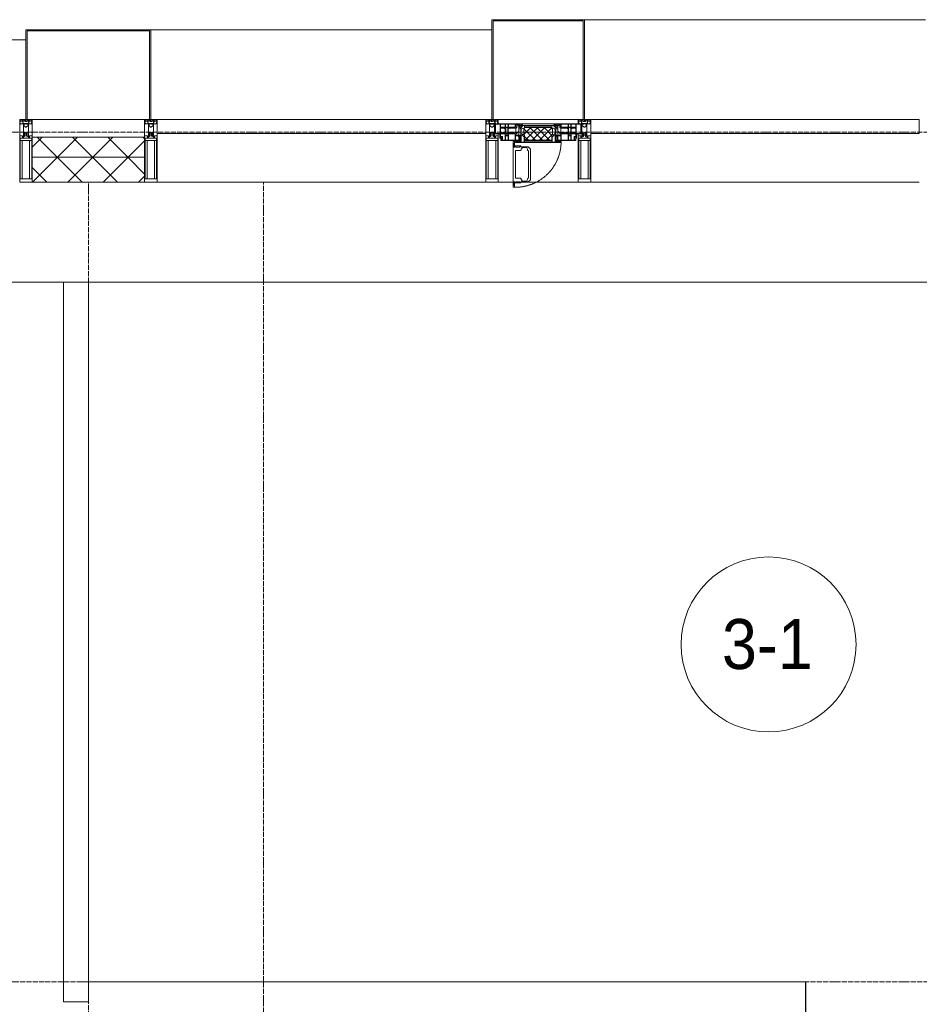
# Model space of a CAD drawing. Header units: millimetres. Extents: x 5617 to 125204, y 7718 to 237738.
# Tile 37 of 71: x 49064 to 52664, y 74110 to 78050. Entities that reach past the tile are written whole.
import ezdxf

# ---------------------------------------------------------------- set-up
doc = ezdxf.new("R2010")
doc.units = ezdxf.units.MM
for name, pattern in [('-D1-02х01', [3, 2, -1]), ('ADSK_Линия сетки', [25, 20, -2.5, 0, -2.5]), ('Линия сетки', [25, 20, -2.5, 0, -2.5])]:
    doc.linetypes.add(name, pattern=pattern)
for name, color, linetype, lineweight in [('Импосты витража', 7, 'Continuous', 18), ('Колонны', 7, 'Continuous', 18), ('Марки помещений', 7, 'Continuous', 20), ('Окна', 7, 'Continuous', 18), ('Оси', 7, 'Continuous', 9), ('Панели витража', 7, 'Continuous', 18), ('Перекрытия', 7, 'Continuous', 18), ('Стены', 7, 'Continuous', 18), ('Стены разрез', 7, 'Continuous', 40), ('Стены штриховка', 7, 'Continuous', 40), ('Элементы узлов', 7, 'Continuous', 18)]:
    doc.layers.add(name, color=color, linetype=linetype, lineweight=lineweight)
doc.styles.add('Arial_3', font='arial.ttf', dxfattribs={"width": 0.9, "height": 200})
pattern_1 = [(45, (0, 0), (-70.71068, 70.71068), []), (135, (0, 0), (-70.71068, -70.71068), [])]

# ---------------------------------------------------------------- blocks, each defined once
blk = doc.blocks.new('135_SLK_K3_AR_rvt-1-МКСС_K3_L26__85_950_')
at = {"layer": 'Перекрытия', "color": 254, "true_color": 0xcccccc}
for p, q in [((86150, 77000), (82950, 77000)), ((86250, 77000), (86150, 77000)), ((91650, 77000), (86350, 77000))]:
    blk.add_line(p, q, dxfattribs=at)
at = {"layer": 'Стены', "color": 254, "true_color": 0xcccccc}
for p, q in [((86250, 74120), (86250, 77000)), ((86350, 77000), (86250, 77000)), ((86350, 77000), (86350, 74120)), ((86350, 74200.4), (89219.6, 74200.4)), ((86350, 74200.4), (86350, 74199.6)), ((89219.6, 74199.6), (86350, 74199.6)), ((89220.4, 74200.4), (89219.6, 74200.4)), ((89219.6, 73000.4), (89219.6, 74199.6)), ((89220.4, 74200.4), (89220.4, 73000.4)), ((86250, 74120), (86350, 74120))]:
    blk.add_line(p, q, dxfattribs=at)
blk = doc.blocks.new('System Panel - A_PAN_Glass-6438400-МКСС_K3_L26__85_950_')
at = {"layer": 'Панели витража', "color": 254, "lineweight": 5, "true_color": 0xcccccc}
for p, q in [((657.5, 55), (-657.5, 55)), ((-657.5, 55), (-657.5, 0)), ((657.5, 0), (657.5, 55)), ((-657.5, 0), (657.5, 0))]:
    blk.add_line(p, q, dxfattribs=at)
blk = doc.blocks.new('Rectangular Mullion - R_StandardFrame_50Wx250H-5562310-МКСС_K3_L26__85_950_')
at = {"layer": 'Импосты витража', "color": 254, "lineweight": 5, "true_color": 0xcccccc}
blk.add_line((95560, 77400), (96875, 77400), dxfattribs=at)
blk = doc.blocks.new('Rectangular Mullion - 50Wx250H-2623690-МКСС_K3_L26__85_950_')
at = {"layer": 'Элементы узлов', "color": 254, "lineweight": 5, "true_color": 0xcccccc}
for p, q in [((-25, 65.2), (-25, 250)), ((-25, 250), (0, 250)), ((-23, 237.3), (0, 237.3)), ((-23, 237.3), (-23, 73.6)), ((-14.9, 84), (-14.9, 237.3)), ((25, 250), (0, 250)), ((23, 237.3), (0, 237.3)), ((14.9, 84), (14.9, 237.3)), ((23, 237.3), (23, 73.6)), ((25, 65.2), (25, 250)), ((0, 84), (-23, 84)), ((0, 84), (23, 84)), ((-14, 65.2), (-25, 65.2)), ((-0.5, 73.6), (-23, 73.6)), ((-14, 71.3), (-14, 65.2)), ((-10, 71.3), (-14, 71.3)), ((-10, 53), (-10, 71.3)), ((-8.7, 53), (-10, 53)), ((-10, 53), (-10, 17)), ((-8.7, 53), (-7, 54.7)), ((-7, 65.2), (-5.9, 67.3)), ((-7, 65.2), (-7, 54.7)), ((-4.1, 67.3), (-5.9, 67.3)), ((-4.1, 67.3), (-2.9, 65.1)), ((-2.9, 65.1), (-2.9, 54.6)), ((-1.3, 53), (-2.9, 54.6)), ((0, 53), (-1.3, 53)), ((0, 53), (1.3, 53)), ((0.5, 73.6), (23, 73.6)), ((1.3, 53), (2.9, 54.6)), ((4.1, 67.3), (2.9, 65.1)), ((2.9, 65.1), (2.9, 54.6)), ((4.1, 67.3), (5.9, 67.3)), ((7, 65.2), (5.9, 67.3)), ((7, 65.2), (7, 54.7)), ((8.7, 53), (7, 54.7)), ((8.7, 53), (10, 53)), ((10, 71.3), (14, 71.3)), ((10, 53), (10, 71.3)), ((10, 53), (10, 17)), ((14, 71.3), (14, 65.2)), ((14, 65.2), (25, 65.2)), ((-23.8, 14.6), (-25, 14.2)), ((-25, 0), (-25, 14.2)), ((-22.3, 17), (-23.8, 17)), ((-23.8, 17), (-23.8, 14.6)), ((-22.5, 10.6), (-23.8, 14.6)), ((-22.5, 10.6), (-23.7, 9.9)), ((-23.7, 1.3), (-23.7, 9.9)), ((-23.7, 1.3), (-11.8, 1.3)), ((-23.2, 10.2), (-22.5, 8)), ((-22.5, 8), (-22.5, 4.5)), ((-21.3, 4.5), (-22.5, 4.5)), ((-22.3, 17), (-22.3, 16)), ((-22.3, 16), (-21.3, 16)), ((-19, 17.6), (-21.3, 16)), ((-21.3, 4.5), (-21.3, 6.5)), ((-21.3, 6.5), (-14.2, 6.5)), ((-18.4, 16.6), (-19, 17.6)), ((-7.4, 16.6), (-18.4, 16.6)), ((-14.2, 6.5), (-14.2, 4.5)), ((-13.2, 4.5), (-14.2, 4.5)), ((-13.2, 4.5), (-12.2, 7.2)), ((-12.7, 7.6), (-11.3, 11.4)), ((-12.7, 7.6), (-11.8, 6.9)), ((-12.2, 9), (-12.2, 14.8)), ((-12.2, 14.8), (0, 14.8)), ((-11.8, 1.3), (-11.8, 6.9)), ((-10.5, 11.2), (-11.3, 11.4)), ((-10.5, 1.5), (-10.5, 11.2)), ((-4.8, 1.5), (-10.5, 1.5)), ((-10, 17), (-7.5, 17)), ((-8.5, 23), (-1.5, 30)), ((-8.5, 18.5), (-8.5, 23)), ((-7.5, 18.5), (-8.5, 18.5)), ((-7.5, 17), (-7.5, 18.5)), ((-7.4, 18), (-7.4, 16.6)), ((-2.6, 18), (-7.4, 18)), ((0, 8), (-4.8, 8)), ((-4.8, 1.5), (-4.8, 8)), ((-2.6, 18), (-2.6, 16.8)), ((-2.6, 16.8), (0, 16.8)), ((-1.5, 30), (0, 30)), ((1.5, 30), (0, 30)), ((2.6, 16.8), (0, 16.8)), ((0, 14.8), (0, 16.8)), ((0, 14.8), (0, 16.8)), ((12.2, 14.8), (0, 14.8)), ((0, 0), (0, 8)), ((0, 8), (4.8, 8)), ((0, 0), (0, 8)), ((8.5, 23), (1.5, 30)), ((2.6, 18), (2.6, 16.8)), ((2.6, 18), (7.4, 18)), ((4.8, 1.5), (4.8, 8)), ((4.8, 1.5), (10.5, 1.5)), ((7.4, 18), (7.4, 16.6)), ((7.4, 16.6), (18.4, 16.6)), ((7.5, 18.5), (8.5, 18.5)), ((7.5, 17), (7.5, 18.5)), ((10, 17), (7.5, 17)), ((8.5, 18.5), (8.5, 23)), ((10.5, 11.2), (11.3, 11.4)), ((10.5, 1.5), (10.5, 11.2)), ((12.7, 7.6), (11.3, 11.4)), ((12.7, 7.6), (11.8, 6.9)), ((11.8, 1.3), (11.8, 6.9)), ((23.7, 1.3), (11.8, 1.3)), ((12.2, 9), (12.2, 14.8)), ((13.2, 4.5), (12.2, 7.2)), ((13.2, 4.5), (14.2, 4.5)), ((21.3, 6.5), (14.2, 6.5)), ((14.2, 6.5), (14.2, 4.5)), ((18.4, 16.6), (19, 17.6)), ((19, 17.6), (21.3, 16)), ((22.3, 16), (21.3, 16)), ((21.3, 4.5), (21.3, 6.5)), ((21.3, 4.5), (22.5, 4.5)), ((22.3, 17), (22.3, 16)), ((22.3, 17), (23.8, 17)), ((22.5, 10.6), (23.8, 14.6)), ((22.5, 10.6), (23.7, 9.9)), ((23.2, 10.2), (22.5, 8)), ((22.5, 8), (22.5, 4.5)), ((23.7, 1.3), (23.7, 9.9)), ((23.8, 17), (23.8, 14.6)), ((23.8, 14.6), (25, 14.2)), ((25, 0), (25, 14.2)), ((-25, 0), (0, 0)), ((25, 0), (0, 0))]:
    blk.add_line(p, q, dxfattribs=at)
for centre, start, end in [((-0.5, 73.1), 360, 90), ((0.5, 73.1), 90, 180)]:
    blk.add_arc(centre, 0.5, start, end, dxfattribs=at)
blk = doc.blocks.new('Rectangular Mullion - R_StandardFrame_50Wx250H-V42-МКСС_K3_L26__85_950_')
at = {"layer": 'Импосты витража', "color": 254, "lineweight": 5, "true_color": 0xcccccc}
for p, q in [((-25, -250), (-25, 0)), ((-25, 0), (0, 0)), ((5, 0), (25, 0)), ((25, 0), (25, -250)), ((25, -250), (-25, -250))]:
    blk.add_line(p, q, dxfattribs=at)
blk = doc.blocks.new('Rectangular Mullion - R_StandardFrame_50Wx250H-4667491-МКСС_K3_L26__85_950_')
at = {"layer": 'Импосты витража', "color": 254, "lineweight": 5, "true_color": 0xcccccc}
for p, q in [((-25, -250), (-25, 0)), ((-25, 0), (-5, 0)), ((0, 0), (25, 0)), ((25, 0), (25, -250)), ((25, -250), (-25, -250))]:
    blk.add_line(p, q, dxfattribs=at)
blk = doc.blocks.new('A_PAN_Створка - 383мм 7_1-V47-МКСС_K3_L26__85_950_')
at = {"layer": 'Панели витража', "lineweight": 5, "true_color": 0xcccccc}
h = blk.add_hatch(dxfattribs=at)
h.set_pattern_fill('FP_18', color=254, style=0, pattern_type=2)
h.set_pattern_definition([(225, (88150, 77650), (14.1421356, -14.1421356), []), (315, (88150, 77650), (14.1421356, 14.1421356), [])])
h.paths.add_polyline_path([(53.6, 82.7), (-54.6, 81.8), (-54.6, 63.4), (-57.2, 60.8), (-57.2, 36.4), (-54.9, 34.1), (-54.5, 31.8), (54.5, 31.8), (54.9, 34.1), (57.2, 36.4), (57.2, 60.8), (54.6, 63.4), (54.6, 81.8)])
at = {"layer": 'Окна', "color": 7, "lineweight": 5, "true_color": 0xf4f4f4}
for p, q in [((39.7, 249), (31.1, 240.4)), ((31.1, 117.6), (31.1, 240.4)), ((70.1, 249), (39.7, 249)), ((45, 244.7), (42.3, 239.8)), ((42.3, 239.8), (43.5, 236.3)), ((45.9, 246.8), (45, 244.7)), ((63.3, 246.8), (45.9, 246.8)), ((64.1, 245), (63.3, 246.8)), ((64.1, 245), (66.7, 241)), ((66.7, 241), (68.6, 239.7)), ((68.6, 239.7), (68.6, 236.4)), ((68.6, 236.4), (71.1, 233.9)), ((70.1, 252.9), (70.1, 249)), ((95.1, 252.9), (70.1, 252.9)), ((74.1, 248.4), (74.1, 252.9)), ((89.1, 248.4), (74.1, 248.4)), ((89.1, 252.9), (89.1, 248.4)), ((93.1, 248.4), (93.1, 252.9)), ((97.9, 248.4), (93.1, 248.4)), ((95.1, 270.5), (95.1, 252.9)), ((99.6, 270.5), (95.1, 270.5)), ((97.9, 262.4), (95.1, 262.4)), ((97.9, 262.4), (97.9, 248.4)), ((99.6, 270.5), (99.6, 87.5)), ((41.4, 234.2), (39.1, 233.8)), ((39.1, 179), (39.1, 233.8)), ((41.4, 234.2), (43.5, 236.3)), ((71.1, 233.9), (89.5, 233.9)), ((89.5, 233.9), (90.6, 232.8)), ((90.6, 125.2), (90.6, 232.8)), ((39.1, 179), (39.1, 124.2)), ((41.4, 123.8), (39.1, 124.2)), ((41.4, 123.8), (43.5, 121.7)), ((42.3, 118.2), (43.5, 121.7)), ((45, 113.3), (42.3, 118.2)), ((66.7, 117), (68.6, 118.3)), ((68.6, 121.6), (71.1, 124.1)), ((68.6, 118.3), (68.6, 121.6)), ((71.1, 124.1), (89.5, 124.1)), ((89.5, 124.1), (90.6, 125.2)), ((39.7, 109), (31.1, 117.6)), ((70.1, 109), (39.7, 109)), ((45.9, 111.2), (45, 113.3)), ((63.3, 111.2), (45.9, 111.2)), ((64.1, 113), (63.3, 111.2)), ((64.1, 113), (66.7, 117)), ((70.1, 105.1), (70.1, 109)), ((95.1, 105.1), (70.1, 105.1)), ((74.1, 109.6), (74.1, 105.1)), ((89.1, 109.6), (74.1, 109.6)), ((89.1, 105.1), (89.1, 109.6)), ((93.1, 109.6), (93.1, 105.1)), ((97.9, 109.6), (93.1, 109.6)), ((95.1, 87.5), (95.1, 105.1)), ((97.9, 95.6), (95.1, 95.6)), ((99.6, 87.5), (95.1, 87.5)), ((97.9, 95.6), (97.9, 109.6))]:
    blk.add_line(p, q, dxfattribs=at)
at = {"layer": 'Окна', "color": 254, "lineweight": 5, "true_color": 0xcccccc}
for p, q in [((-150, 84), (-78, 84)), ((-150, 73.5), (-150, 84)), ((-148.5, 82.5), (-132.4, 82.5)), ((-148.5, 81), (-148.5, 82.5)), ((-143.5, 81), (-148.5, 81)), ((-145, 69.5), (-145, 79.5)), ((-143.5, 68), (-143.5, 81)), ((-132.4, 56.6), (-132.4, 82.5)), ((-131, 82.5), (-120.8, 82.5)), ((-131, 82.5), (-131, 64.6)), ((-120.8, 82.5), (-120.8, 64.6)), ((-119.3, 82.5), (-92.5, 82.5)), ((-119.3, 56.6), (-119.3, 82.5)), ((-92.5, 56.6), (-92.5, 82.5)), ((-91.5, 92), (91.5, 92)), ((-91.5, 87.5), (-91.5, 92)), ((-73.9, 87.5), (-91.5, 87.5)), ((-90.8, 82.5), (-79.5, 82.5)), ((-90.8, 64.6), (-90.8, 82.5)), ((-85, 84), (-85, 87.5)), ((-85, 87.5), (-78, 87.5)), ((-78, 84), (-85, 84)), ((-79.5, 82.5), (-79.5, 80.6)), ((-79.5, 80.6), (-78, 80.6)), ((-78, 87.5), (-78, 84)), ((-78, 84), (-73.9, 84)), ((-78, 84), (-78, 23.5)), ((-73.9, 62.5), (-73.9, 87.5)), ((73.9, 87.5), (73.9, 62.5)), ((91.5, 87.5), (73.9, 87.5)), ((73.9, 84), (78, 84)), ((78, 87.5), (78, 84)), ((85, 87.5), (78, 87.5)), ((78, 84), (85, 84)), ((78, 84), (150, 84)), ((78, 23.5), (78, 84)), ((79.5, 80.6), (78, 80.6)), ((90.8, 82.5), (79.5, 82.5)), ((79.5, 82.5), (79.5, 80.6)), ((85, 84), (85, 87.5)), ((90.8, 64.6), (90.8, 82.5)), ((91.5, 92), (91.5, 87.5)), ((119.3, 82.5), (92.5, 82.5)), ((92.5, 56.6), (92.5, 82.5)), ((119.3, 56.6), (119.3, 82.5)), ((120.8, 82.5), (120.8, 64.6)), ((131, 82.5), (120.8, 82.5)), ((131, 82.5), (131, 64.6)), ((132.4, 56.6), (132.4, 82.5)), ((148.5, 82.5), (132.4, 82.5)), ((143.5, 81), (148.5, 81)), ((143.5, 68), (143.5, 81)), ((145, 69.5), (145, 79.5)), ((148.5, 81), (148.5, 82.5)), ((150, 84), (150, 73.5)), ((-171, 57), (-156, 57)), ((-171, 17), (-171, 57)), ((-171, 55.5), (-152, 55.5)), ((-153, 73.5), (-150, 73.5)), ((-153, 60), (-153, 73.5)), ((-152, 20), (-152, 73.5)), ((-150.5, 69.5), (-150.5, 73.5)), ((-145, 69.5), (-150.5, 69.5)), ((-150.5, 33.6), (-150.5, 68)), ((-150.5, 68), (-143.5, 68)), ((-150.5, 56.6), (-132.4, 56.6)), ((-136.4, 52.4), (-150.5, 52.4)), ((-137.2, 54.8), (-135.8, 50.8)), ((-132.5, 54.8), (-137.2, 54.8)), ((-132.1, 49), (-135.8, 50.8)), ((-132.5, 53.8), (-133.4, 52)), ((-133.4, 52), (-130.1, 50.4)), ((-132.5, 53.8), (-132.5, 54.8)), ((-132.1, 49), (-132.1, 36.8)), ((-131, 64.6), (-120.8, 64.6)), ((-131, 56.5), (-131, 62.6)), ((-120.8, 62.6), (-131, 62.6)), ((-131, 56.5), (-120.8, 56.5)), ((-131, 55.1), (-131, 52.7)), ((-120.8, 55.1), (-131, 55.1)), ((-129.4, 51.1), (-131, 52.7)), ((-130.1, 50.4), (-129.4, 51.1)), ((-130.1, 35.3), (-130.1, 50.4)), ((-122.4, 51.1), (-120.8, 52.7)), ((-121.7, 50.4), (-122.4, 51.1)), ((-118.4, 52), (-121.7, 50.4)), ((-121.7, 35.3), (-121.7, 50.4)), ((-120.8, 56.5), (-120.8, 62.6)), ((-120.8, 55.1), (-120.8, 52.7)), ((-119.7, 49), (-115.9, 50.8)), ((-119.7, 49), (-119.7, 36.8)), ((-92.5, 56.6), (-119.3, 56.6)), ((-119.3, 54.8), (-114.6, 54.8)), ((-119.3, 53.8), (-119.3, 54.8)), ((-119.3, 53.8), (-118.4, 52)), ((-114.6, 54.8), (-115.9, 50.8)), ((-94.1, 52.5), (-115.3, 52.5)), ((-89.9, 50.9), (-94.1, 52.5)), ((-80.1, 64.6), (-90.8, 64.6)), ((-90.8, 62.7), (-90.8, 56.6)), ((-80.4, 62.7), (-90.8, 62.7)), ((-90.8, 56.6), (-85.9, 56.6)), ((-89.9, 52.2), (-88.6, 53.5)), ((-89.9, 52.2), (-89.9, 50.9)), ((-89.9, 35.1), (-89.9, 50.9)), ((-85.9, 53.5), (-88.6, 53.5)), ((-85.9, 56.6), (-85.9, 53.5)), ((-85.9, 53.5), (-78, 45.6)), ((-80.4, 61.1), (-80.4, 62.7)), ((-78, 61.1), (-80.4, 61.1)), ((-80.1, 66.1), (-80.1, 64.6)), ((-78, 66.1), (-80.1, 66.1)), ((-78, 66.1), (-78, 61.1)), ((-78, 45.6), (-78, 36.8)), ((-70, 62.5), (-73.9, 62.5)), ((-70, 32.1), (-70, 62.5)), ((70, 62.5), (70, 32.1)), ((73.9, 62.5), (70, 62.5)), ((78, 66.1), (78, 61.1)), ((78, 66.1), (80.1, 66.1)), ((78, 61.1), (80.4, 61.1)), ((85.9, 53.5), (78, 45.6)), ((78, 45.6), (78, 36.8)), ((80.1, 66.1), (80.1, 64.6)), ((80.1, 64.6), (90.8, 64.6)), ((80.4, 62.7), (90.8, 62.7)), ((80.4, 61.1), (80.4, 62.7)), ((85.9, 56.6), (85.9, 53.5)), ((90.8, 56.6), (85.9, 56.6)), ((85.9, 53.5), (88.6, 53.5)), ((89.9, 52.2), (88.6, 53.5)), ((89.9, 50.9), (94.1, 52.5)), ((89.9, 52.2), (89.9, 50.9)), ((89.9, 35.1), (89.9, 50.9)), ((90.8, 62.7), (90.8, 56.6)), ((92.5, 56.6), (119.3, 56.6)), ((94.1, 52.5), (115.3, 52.5)), ((114.6, 54.8), (115.9, 50.8)), ((119.3, 54.8), (114.6, 54.8)), ((119.7, 49), (115.9, 50.8)), ((119.3, 53.8), (118.4, 52)), ((118.4, 52), (121.7, 50.4)), ((119.3, 53.8), (119.3, 54.8)), ((119.7, 49), (119.7, 36.8)), ((131, 64.6), (120.8, 64.6)), ((120.8, 56.5), (120.8, 62.6)), ((120.8, 62.6), (131, 62.6)), ((131, 56.5), (120.8, 56.5)), ((120.8, 55.1), (120.8, 52.7)), ((120.8, 55.1), (131, 55.1)), ((122.4, 51.1), (120.8, 52.7)), ((121.7, 50.4), (122.4, 51.1)), ((121.7, 35.3), (121.7, 50.4)), ((129.4, 51.1), (131, 52.7)), ((130.1, 50.4), (129.4, 51.1)), ((133.4, 52), (130.1, 50.4)), ((130.1, 35.3), (130.1, 50.4)), ((131, 56.5), (131, 62.6)), ((131, 55.1), (131, 52.7)), ((132.1, 49), (135.8, 50.8)), ((132.1, 49), (132.1, 36.8)), ((150.5, 56.6), (132.4, 56.6)), ((132.5, 54.8), (137.2, 54.8)), ((132.5, 53.8), (132.5, 54.8)), ((132.5, 53.8), (133.4, 52)), ((137.2, 54.8), (135.8, 50.8)), ((136.4, 52.4), (150.5, 52.4)), ((150.5, 68), (143.5, 68)), ((145, 69.5), (150.5, 69.5)), ((150, 73.5), (153, 73.5)), ((150.5, 69.5), (150.5, 73.5)), ((150.5, 33.6), (150.5, 68)), ((152, 20), (152, 73.5)), ((171, 55.5), (152, 55.5)), ((153, 73.5), (153, 60)), ((156, 57), (171, 57)), ((171, 57), (171, 17)), ((-171, 18.5), (-153.5, 18.5)), ((-67.9, 17), (-171, 17)), ((-153.5, 18.5), (-152, 20)), ((-136.3, 33.6), (-150.5, 33.6)), ((-150.5, 29.4), (-132.4, 29.4)), ((-150.5, 17), (-150.5, 29.4)), ((-132.4, 18.6), (-150.5, 18.6)), ((-137.2, 31), (-135.8, 35)), ((-132.5, 31), (-137.2, 31)), ((-132.1, 36.8), (-135.8, 35)), ((-133.4, 33.7), (-130.1, 35.3)), ((-132.5, 31.9), (-133.4, 33.7)), ((-132.5, 31.9), (-132.5, 31)), ((-132.4, 29.4), (-132.4, 18.6)), ((-129.4, 34.6), (-131, 33)), ((-131, 30.9), (-131, 33)), ((-120.8, 30.9), (-131, 30.9)), ((-131, 29.5), (-120.8, 29.5)), ((-131, 18.2), (-131, 29.5)), ((-120.8, 18.2), (-131, 18.2)), ((-130.1, 35.3), (-129.4, 34.6)), ((-121.7, 35.3), (-122.4, 34.6)), ((-122.4, 34.6), (-120.8, 33)), ((-118.4, 33.7), (-121.7, 35.3)), ((-120.8, 30.9), (-120.8, 33)), ((-120.8, 18.2), (-120.8, 29.5)), ((-119.7, 36.8), (-115.9, 35)), ((-119.3, 31.9), (-118.4, 33.7)), ((-119.3, 31.9), (-119.3, 31)), ((-119.3, 31), (-114.6, 31)), ((-92.5, 29.4), (-119.3, 29.4)), ((-119.3, 29.4), (-119.3, 18.6)), ((-119.3, 18.6), (-92.5, 18.6)), ((-114.6, 31), (-115.9, 35)), ((-94.1, 33.5), (-115.4, 33.5)), ((-89.9, 35.1), (-94.1, 33.5)), ((-92.5, 18.6), (-92.5, 29.4)), ((-90.8, 18.5), (-90.8, 29.4)), ((-90.8, 29.4), (-85.9, 29.4)), ((-87.3, 18.5), (-90.8, 18.5)), ((-89.9, 32.5), (-89.9, 35.1)), ((-85.9, 32.5), (-89.9, 32.5)), ((-87.3, 21.9), (-85.9, 21.9)), ((-87.3, 20.4), (-87.3, 21.9)), ((-87.3, 20.4), (-87.3, 18.5)), ((-84.8, 20.4), (-87.3, 20.4)), ((-85.9, 29.4), (-85.9, 32.5)), ((-85.9, 21.9), (-85.9, 29.4)), ((-85.9, 18.2), (-85.9, 20.4)), ((-75.9, 18.2), (-85.9, 18.2)), ((-83.4, 20.4), (-84.8, 20.4)), ((-70, 33.8), (-83.4, 20.4)), ((-78, 36.8), (-70, 36.8)), ((-78, 23.5), (-67.9, 23.5)), ((-75.9, 23.5), (-73, 23.5)), ((-75.9, 21.5), (-75.9, 23.5)), ((-75.9, 21.5), (-75.9, 18.2)), ((-74.9, 21.5), (-75.9, 21.5)), ((-74.9, 17.9), (-74.9, 21.5)), ((-68.9, 17.9), (-74.9, 17.9)), ((-67.2, 29.3), (-73, 23.5)), ((-70, 36.8), (-70, 33.8)), ((-61.4, 23.5), (-70, 32.1)), ((-68.9, 21.5), (-68.9, 17.9)), ((-67.9, 21.5), (-68.9, 21.5)), ((-67.9, 23.5), (-64.6, 26.8)), ((-67.9, 23.5), (-64.6, 26.8)), ((-67.9, 21.5), (-67.9, 23.5)), ((-67.9, 17), (-67.9, 23.5)), ((-61.4, 23.5), (-67.9, 17)), ((67.9, 17), (-67.9, 17)), ((-67.9, 17), (67.9, 17)), ((-64.6, 26.8), (-67.2, 29.3)), ((-64.6, 26.8), (-61.4, 23.5)), ((61.4, 23.5), (-61.4, 23.5)), ((70, 32.1), (61.4, 23.5)), ((61.4, 23.5), (64.6, 26.8)), ((67.9, 17), (61.4, 23.5)), ((64.6, 26.8), (67.2, 29.3)), ((67.9, 23.5), (64.6, 26.8)), ((64.6, 26.8), (67.9, 23.5)), ((67.2, 29.3), (73, 23.5)), ((67.9, 21.5), (67.9, 23.5)), ((67.9, 23.5), (67.9, 17)), ((67.9, 23.5), (78, 23.5)), ((67.9, 21.5), (68.9, 21.5)), ((171, 17), (67.9, 17)), ((68.9, 21.5), (68.9, 17.9)), ((68.9, 17.9), (74.9, 17.9)), ((70, 36.8), (70, 33.8)), ((78, 36.8), (70, 36.8)), ((70, 33.8), (83.4, 20.4)), ((75.9, 23.5), (73, 23.5)), ((74.9, 21.5), (75.9, 21.5)), ((74.9, 17.9), (74.9, 21.5)), ((75.9, 21.5), (75.9, 23.5)), ((75.9, 21.5), (75.9, 18.2)), ((75.9, 18.2), (85.9, 18.2)), ((83.4, 20.4), (84.8, 20.4)), ((84.8, 20.4), (87.3, 20.4)), ((85.9, 32.5), (89.9, 32.5)), ((85.9, 29.4), (85.9, 32.5)), ((85.9, 21.9), (85.9, 29.4)), ((90.8, 29.4), (85.9, 29.4)), ((87.3, 21.9), (85.9, 21.9)), ((85.9, 18.2), (85.9, 20.4)), ((87.3, 20.4), (87.3, 21.9)), ((87.3, 20.4), (87.3, 18.5)), ((87.3, 18.5), (90.8, 18.5)), ((89.9, 35.1), (94.1, 33.5)), ((89.9, 32.5), (89.9, 35.1)), ((90.8, 18.5), (90.8, 29.4)), ((92.5, 18.6), (92.5, 29.4)), ((92.5, 29.4), (119.3, 29.4)), ((119.3, 18.6), (92.5, 18.6)), ((94.1, 33.5), (115.4, 33.5)), ((114.6, 31), (115.9, 35)), ((119.3, 31), (114.6, 31)), ((119.7, 36.8), (115.9, 35)), ((118.4, 33.7), (121.7, 35.3)), ((119.3, 31.9), (118.4, 33.7)), ((119.3, 31.9), (119.3, 31)), ((119.3, 29.4), (119.3, 18.6)), ((122.4, 34.6), (120.8, 33)), ((120.8, 30.9), (120.8, 33)), ((120.8, 30.9), (131, 30.9)), ((120.8, 18.2), (120.8, 29.5)), ((131, 29.5), (120.8, 29.5)), ((120.8, 18.2), (131, 18.2)), ((121.7, 35.3), (122.4, 34.6)), ((130.1, 35.3), (129.4, 34.6)), ((129.4, 34.6), (131, 33)), ((133.4, 33.7), (130.1, 35.3)), ((131, 30.9), (131, 33)), ((131, 18.2), (131, 29.5)), ((132.1, 36.8), (135.8, 35)), ((150.5, 29.4), (132.4, 29.4)), ((132.4, 29.4), (132.4, 18.6)), ((132.4, 18.6), (150.5, 18.6)), ((132.5, 31.9), (133.4, 33.7)), ((132.5, 31.9), (132.5, 31)), ((132.5, 31), (137.2, 31)), ((137.2, 31), (135.8, 35)), ((136.3, 33.6), (150.5, 33.6)), ((150.5, 17), (150.5, 29.4)), ((153.5, 18.5), (152, 20)), ((171, 18.5), (153.5, 18.5))]:
    blk.add_line(p, q, dxfattribs=at)
at = {"layer": 'Окна', "color": 254, "linetype": '-D1-02х01', "lineweight": 5, "true_color": 0xcccccc}
blk.add_arc((91.4, 87.5), 183, 88.8555, 178.5909, dxfattribs=at)
at = {"layer": 'Окна', "color": 254, "lineweight": 5, "true_color": 0xcccccc}
for centre, start, end in [((-156, 60), 270, 360), ((156, 60), 180, 270)]:
    blk.add_arc(centre, 3, start, end, dxfattribs=at)
at = {"layer": 'Элементы узлов', "color": 254, "lineweight": 5, "true_color": 0xcccccc}
for p, q in [((-91.5, 92), (-91.5, 87.5)), ((-91.5, 92), (91.5, 92)), ((-91.5, 87.5), (-73.9, 87.5)), ((-83.4, 90.3), (-69.4, 90.3)), ((-83.4, 90.3), (-83.4, 87.5)), ((-73.9, 87.5), (-73.9, 62.5)), ((-69.4, 85.5), (-73.9, 85.5)), ((-73.9, 81.5), (-69.4, 81.5)), ((-69.4, 90.3), (-69.4, 85.5)), ((-69.4, 81.5), (-69.4, 66.5)), ((-67.9, 89.3), (-66.9, 90.3)), ((-67.9, 62.5), (-67.9, 89.3)), ((-66.9, 90.3), (-57.4, 90.3)), ((-57.4, 90.3), (-56.4, 89.4)), ((-56.4, 89.4), (-56.4, 67.7)), ((-53.9, 90.3), (-54.9, 89.3)), ((-54.9, 89.3), (-54.9, 85.6)), ((-54.9, 85.6), (-53.9, 84.6)), ((-54.9, 81.9), (-53.8, 83)), ((-54.9, 63.5), (-54.9, 81.9)), ((-53.6, 82.7), (-54.6, 81.8)), ((-54.6, 81.8), (-54.6, 63.4)), ((53.9, 90.3), (-53.9, 90.3)), ((-53.9, 84.6), (53.9, 84.6)), ((53.8, 83), (-53.8, 83)), ((53.6, 82.7), (-53.6, 82.7)), ((54.6, 81.8), (53.6, 82.7)), ((54.9, 81.9), (53.8, 83)), ((53.9, 90.3), (54.9, 89.3)), ((54.9, 85.6), (53.9, 84.6)), ((54.6, 63.4), (54.6, 81.8)), ((54.9, 89.3), (54.9, 85.6)), ((54.9, 63.5), (54.9, 81.9)), ((57.4, 90.3), (56.4, 89.4)), ((56.4, 89.4), (56.4, 67.7)), ((66.9, 90.3), (57.4, 90.3)), ((67.9, 89.3), (66.9, 90.3)), ((67.9, 62.5), (67.9, 89.3)), ((69.4, 90.3), (69.4, 85.5)), ((83.4, 90.3), (69.4, 90.3)), ((69.4, 85.5), (73.9, 85.5)), ((69.4, 81.5), (69.4, 66.5)), ((73.9, 81.5), (69.4, 81.5)), ((91.5, 87.5), (73.9, 87.5)), ((73.9, 87.5), (73.9, 62.5)), ((83.4, 90.3), (83.4, 87.5)), ((91.5, 92), (91.5, 87.5)), ((-69.4, 66.5), (-73.9, 66.5)), ((-73.9, 62.5), (-70, 62.5)), ((-70, 62.5), (-70, 32.1)), ((-61.7, 62.5), (-67.9, 62.5)), ((-66, 56.5), (-67.8, 55.7)), ((-67.8, 55.7), (-67.8, 38.3)), ((-66, 56.5), (-62, 59.1)), ((-62, 59.1), (-60.7, 61)), ((-60.1, 67.7), (-61.7, 64.9)), ((-61.7, 64.9), (-61.7, 62.5)), ((-60.7, 61), (-57.4, 61)), ((-56.4, 67.7), (-60.1, 67.7)), ((-57.4, 61), (-54.9, 63.5)), ((-54.6, 63.4), (-57.2, 60.8)), ((-57.2, 60.8), (-57.2, 36.4)), ((57.2, 60.8), (54.6, 63.4)), ((57.4, 61), (54.9, 63.5)), ((56.4, 67.7), (60.1, 67.7)), ((57.2, 36.4), (57.2, 60.8)), ((60.7, 61), (57.4, 61)), ((60.1, 67.7), (61.7, 64.9)), ((62, 59.1), (60.7, 61)), ((61.7, 64.9), (61.7, 62.5)), ((61.7, 62.5), (67.9, 62.5)), ((66, 56.5), (62, 59.1)), ((66, 56.5), (67.8, 55.7)), ((67.8, 55.7), (67.8, 38.3)), ((69.4, 66.5), (73.9, 66.5)), ((70, 62.5), (70, 32.1)), ((73.9, 62.5), (70, 62.5)), ((-70, 32.1), (-61.4, 23.5)), ((-67.8, 38.3), (-65.7, 37.4)), ((-65.7, 37.4), (-60.8, 34.7)), ((61.4, 23.5), (-61.4, 23.5)), ((-60.8, 34.7), (-57.3, 35.9)), ((-55.2, 33.8), (-57.3, 35.9)), ((-57.2, 36.4), (-54.9, 34.1)), ((-55.2, 33.8), (-54.8, 31.5)), ((-54.9, 34.1), (-54.5, 31.8)), ((-53.9, 30.5), (-54.9, 29.5)), ((-54.9, 29.5), (-54.9, 25.8)), ((-54.9, 25.8), (-53.9, 24.8)), ((0, 31.5), (-54.8, 31.5)), ((-54.5, 31.8), (54.5, 31.8)), ((53.9, 30.5), (-53.9, 30.5)), ((-53.9, 24.8), (53.9, 24.8)), ((0, 31.5), (54.8, 31.5)), ((53.9, 30.5), (54.9, 29.5)), ((54.9, 25.8), (53.9, 24.8)), ((54.5, 31.8), (54.9, 34.1)), ((55.2, 33.8), (54.8, 31.5)), ((54.9, 34.1), (57.2, 36.4)), ((54.9, 29.5), (54.9, 25.8)), ((55.2, 33.8), (57.3, 35.9)), ((60.8, 34.7), (57.3, 35.9)), ((65.7, 37.4), (60.8, 34.7)), ((70, 32.1), (61.4, 23.5)), ((67.8, 38.3), (65.7, 37.4))]:
    blk.add_line(p, q, dxfattribs=at)
blk = doc.blocks.new('Rectangular Mullion - R_StandardFrame_50Wx250H-5215645-МКСС_K3_L26__85_950_')
at = {"layer": 'Импосты витража', "color": 254, "lineweight": 5, "true_color": 0xcccccc}
for p, q in [((77190, 77400), (77250.4, 77400)), ((77279.9, 77400), (77510, 77400))]:
    blk.add_line(p, q, dxfattribs=at)
blk = doc.blocks.new('Rectangular Mullion - R_StandardFrame_50Wx250H-V43-МКСС_K3_L26__85_950_')
at = {"layer": 'Импосты витража', "color": 254, "lineweight": 5, "true_color": 0xcccccc}
for p, q in [((-25, -250), (-25, 0)), ((-25, 0), (0, 0)), ((5, 0), (25, 0)), ((25, 0), (25, -17)), ((25, -57), (25, -250)), ((25, -250), (-25, -250))]:
    blk.add_line(p, q, dxfattribs=at)
blk = doc.blocks.new('Rectangular Mullion - R_StandardFrame_50Wx250H-V44-МКСС_K3_L26__85_950_')
at = {"layer": 'Импосты витража', "color": 254, "lineweight": 5, "true_color": 0xcccccc}
for p, q in [((-25, -17), (-25, 0)), ((-25, 0), (-5, 0)), ((0, 0), (25, 0)), ((25, 0), (25, -250)), ((-25, -250), (-25, -57)), ((25, -250), (-25, -250))]:
    blk.add_line(p, q, dxfattribs=at)
blk = doc.blocks.new('A_OGR_PAN_Отлив - A_OGR_PAN_Отлив-5717265-МКСС_K3_L26__85_950_')
at = {"layer": 'Колонны', "color": 254, "lineweight": 5, "true_color": 0xcccccc}
for p in [(682.5, 320), (-682.5, 310)]:
    blk.add_line(p, (-682.5, 320), dxfattribs=at)
blk = doc.blocks.new('A_OGR_PAN_Отлив - A_OGR_PAN_Отлив-5717165-МКСС_K3_L26__85_950_')
at = {"layer": 'Колонны', "color": 254, "lineweight": 5, "true_color": 0xcccccc}
blk.add_line((682.5, 360), (-682.5, 360), dxfattribs=at)
blk = doc.blocks.new('A_OGR_PAN_Отлив - A_OGR_PAN_Отлив-5717175-МКСС_K3_L26__85_950_')
at = {"layer": 'Колонны', "color": 254, "lineweight": 5, "true_color": 0xcccccc}
blk.add_line((682.5, 400), (-682.5, 400), dxfattribs=at)
blk = doc.blocks.new('A_SLK_PAN_Type1 - Прямой тип панели с перфорацией Ф1_1-6627236-МКСС_K3_L26__85_950_')
at = {"layer": 'Колонны', "color": 254, "lineweight": 5, "true_color": 0xcccccc}
for p, q in [((-185, 400), (185, 400)), ((-185, 0), (-185, 400)), ((-180, 395), (-180, 0)), ((180, 395), (-180, 395)), ((180, 0), (180, 395)), ((185, 400), (185, 0)), ((-180, 0), (-185, 0)), ((-160, 0), (160, 0)), ((185, 0), (180, 0))]:
    blk.add_line(p, q, dxfattribs=at)
blk = doc.blocks.new('A_SLK_PAN_Type1 - Прямой тип панели-5878789-МКСС_K3_L26__85_950_')
at = {"layer": 'Колонны', "color": 254, "lineweight": 5, "true_color": 0xcccccc}
for p, q in [((-250, 360), (250, 360)), ((-250, 0), (-250, 360)), ((-245, 355), (-245, 0)), ((245, 355), (-245, 355)), ((245, 0), (245, 355)), ((250, 360), (250, 0)), ((-245, 0), (-250, 0)), ((-225, 0), (225, 0)), ((250, 0), (245, 0))]:
    blk.add_line(p, q, dxfattribs=at)
blk = doc.blocks.new('135_SLK_K3_AR_FCD_rvt-1-МКСС_K3_L26__85_950_')
at = {"layer": 'Стены разрез', "lineweight": 5, "true_color": 0xcccccc}
h = blk.add_hatch(dxfattribs=at)
h.set_pattern_fill('FP_5', color=254, style=0, pattern_type=2)
h.set_pattern_definition(pattern_1)
h.paths.add_polyline_path([(86125, 77500), (86575, 77500), (86575, 77580), (86125, 77580)])
h = blk.add_hatch(dxfattribs=at)
h.set_pattern_fill('FP_5', color=254, style=0, pattern_type=2)
h.set_pattern_definition(pattern_1)
h.paths.add_polyline_path([(86125, 77400), (86575, 77400), (86575, 77500), (86125, 77500)])
at = {"layer": 'Стены разрез', "color": 254, "lineweight": 9, "true_color": 0xcccccc}
for p, q in [((86575, 77580), (86125, 77580)), ((86125, 77580), (86125, 77400)), ((86575, 77400), (86575, 77580)), ((86125, 77400), (86575, 77400))]:
    blk.add_line(p, q, dxfattribs=at)
at = {"layer": 'Стены штриховка', "color": 254, "lineweight": 9, "true_color": 0xcccccc}
blk.add_line((86125, 77500), (86575, 77500), dxfattribs=at)
at = {"layer": 'Импосты витража', "color": 254, "lineweight": 5, "true_color": 0xcccccc, "rotation": 180}
for p in [(86100, 77650), (86600, 77650), (87965, 77650), (88335, 77650)]:
    blk.add_blockref('Rectangular Mullion - 50Wx250H-2623690-МКСС_K3_L26__85_950_', p, dxfattribs=at)
at = {"layer": 'Импосты витража', "color": 254, "lineweight": 5, "true_color": 0xcccccc, "extrusion": (0, 0, -1)}
for name, p in [('Rectangular Mullion - R_StandardFrame_50Wx250H-4667491-МКСС_K3_L26__85_950_', (-86100, 77650)), ('Rectangular Mullion - R_StandardFrame_50Wx250H-V42-МКСС_K3_L26__85_950_', (-86600, 77650)), ('Rectangular Mullion - R_StandardFrame_50Wx250H-V44-МКСС_K3_L26__85_950_', (-87965, 77650)), ('Rectangular Mullion - R_StandardFrame_50Wx250H-V43-МКСС_K3_L26__85_950_', (-88335, 77650))]:
    blk.add_blockref(name, p, dxfattribs=at)
at = {"layer": 'Импосты витража', "color": 254, "lineweight": 5, "true_color": 0xcccccc}
for name, p in [('Rectangular Mullion - R_StandardFrame_50Wx250H-5562310-МКСС_K3_L26__85_950_', (-8935, 0)), ('Rectangular Mullion - R_StandardFrame_50Wx250H-5215645-МКСС_K3_L26__85_950_', (10800, 0)), ('Rectangular Mullion - R_StandardFrame_50Wx250H-5562310-МКСС_K3_L26__85_950_', (-7200, 0))]:
    blk.add_blockref(name, p, dxfattribs=at)
at = {"layer": 'Колонны', "color": 254, "lineweight": 5, "true_color": 0xcccccc}
for name, p in [('A_SLK_PAN_Type1 - Прямой тип панели с перфорацией Ф1_1-6627236-МКСС_K3_L26__85_950_', (88150, 77650)), ('A_OGR_PAN_Отлив - A_OGR_PAN_Отлив-5717175-МКСС_K3_L26__85_950_', (89017.5, 77650)), ('A_SLK_PAN_Type1 - Прямой тип панели-5878789-МКСС_K3_L26__85_950_', (86350, 77650)), ('A_OGR_PAN_Отлив - A_OGR_PAN_Отлив-5717165-МКСС_K3_L26__85_950_', (87282.5, 77650)), ('A_OGR_PAN_Отлив - A_OGR_PAN_Отлив-5717265-МКСС_K3_L26__85_950_', (85417.5, 77650))]:
    blk.add_blockref(name, p, dxfattribs=at)
at = {"layer": 'Панели витража', "color": 254, "lineweight": 5, "true_color": 0xcccccc, "rotation": 180}
for name, p in [('System Panel - A_PAN_Glass-6438400-МКСС_K3_L26__85_950_', (87282.5, 77650)), ('A_PAN_Створка - 383мм 7_1-V47-МКСС_K3_L26__85_950_', (88150, 77650)), ('System Panel - A_PAN_Glass-6438400-МКСС_K3_L26__85_950_', (89017.5, 77650))]:
    blk.add_blockref(name, p, dxfattribs=at)
blk = doc.blocks.new('050_Марка_Помещение - Номер-620969-МКСС_K3_L26__85_950_')
at = {"layer": 'Марки помещений'}
blk.add_circle((0, 0), 3.5, dxfattribs=at)

msp = doc.modelspace()

# ---------------------------------------------------------------- linework, layer by layer
at = {"layer": 'Оси', "linetype": 'ADSK_Линия сетки'}
for p, q in [((87439.2, 77600), (26968.8, 77600)), ((87439.2, 74200), (26968.8, 74200))]:
    msp.add_line(p, q, dxfattribs=at)
at = {"layer": 'Оси', "linetype": 'Линия сетки'}
for p, q in [((49339.2, 55989.9), (49339.2, 77400)), ((50039.2, 57259.9), (50039.2, 77400))]:
    msp.add_line(p, q, dxfattribs=at)

# ---------------------------------------------------------------- block references
at = {"lineweight": 5}
for name in ['135_SLK_K3_AR_FCD_rvt-1-МКСС_K3_L26__85_950_', '135_SLK_K3_AR_rvt-1-МКСС_K3_L26__85_950_']:
    msp.add_blockref(name, (-37010.8, 0), dxfattribs=at)
at = {"layer": 'Марки помещений', "xscale": 99.99999999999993, "yscale": 99.99999999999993, "zscale": 99.99999999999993}
msp.add_blockref('050_Марка_Помещение - Номер-620969-МКСС_K3_L26__85_950_', (52061, 75550), dxfattribs=at)

# ---------------------------------------------------------------- texts
at = {"layer": 'Марки помещений', "lineweight": 9, "insert": (51874.5, 75651.7), "char_height": 200, "width": 447.342, "attachment_point": 1, "style": 'Arial_3'}
msp.add_mtext('3-1', dxfattribs=at)

doc.saveas('drawing.dxf')
